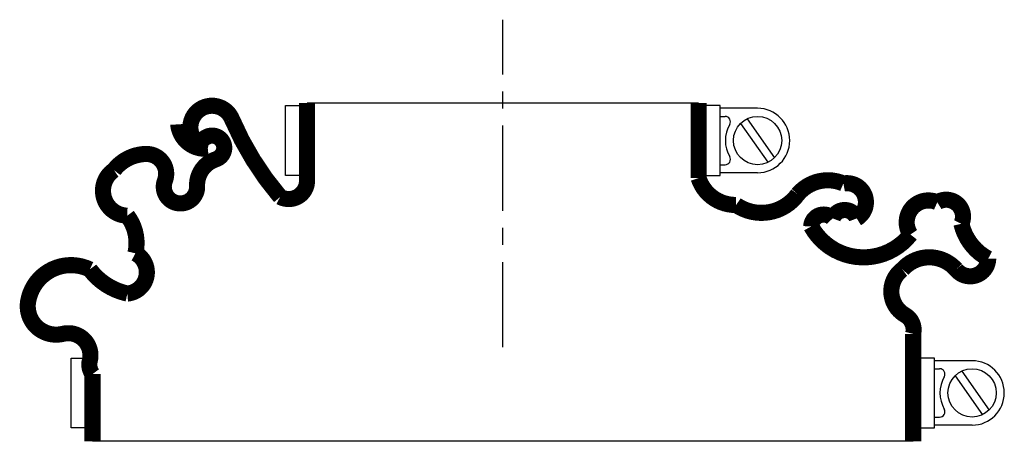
# Model space of a CAD drawing. Header units: millimetres. Extents: x -90 to 94, y -19 to 61.
import ezdxf

# ---------------------------------------------------------------- set-up
doc = ezdxf.new("R2010")
doc.units = ezdxf.units.MM
doc.header["$LTSCALE"] = 0.5
doc.header["$MEASUREMENT"] = 0
doc.linetypes.add('CENTER', pattern=[50.8, 31.75, -6.35, 6.35, -6.35])
doc.layers.get('0').update_dxf_attribs({"linetype": 'CONTINUOUS'})
doc.layers.add('Center', color=1, linetype='CENTER')

msp = doc.modelspace()

# ---------------------------------------------------------------- linework, layer by layer
for p, q in [((-40.5, 32), (-40.5, 45)), ((-40.5, 45), (-38, 45)), ((-36.5, 45.5), (36.5, 45.5)), ((40.5, 45), (38, 45)), ((40.5, 32), (40.5, 45)), ((47.5, 44.5), (40.5, 44.5)), ((40.5, 43), (41.44, 43)), ((45.57, 42.56), (50.66, 35.3)), ((44.34, 41.7), (49.43, 34.44)), ((40.5, 34), (41.44, 34)), ((-38, 32), (-40.5, 32)), ((38, 32), (40.5, 32)), ((47.5, 32.5), (40.5, 32.5)), ((-80.5, -15), (-80.5, -2)), ((-80.5, -2), (-78, -2)), ((80.5, -2), (78, -2)), ((80.5, -15), (80.5, -2)), ((87.5, -2.5), (80.5, -2.5)), ((80.5, -4), (81.44, -4)), ((84.34, -5.3), (89.43, -12.56)), ((85.57, -4.44), (90.66, -11.7)), ((80.5, -13), (81.44, -13)), ((87.5, -14.5), (80.5, -14.5)), ((-78, -15), (-80.5, -15)), ((78, -15), (80.5, -15)), ((76.5, -17.5), (-76.5, -17.5))]:
    msp.add_line(p, q)
at = {"const_width": 3, "flags": 128}
for points in [[(-36.5, 45.5), (-36.5, 31, -0.56619), (-41.5, 28, -0.075442), (-50.5, 42.5, 1.667268), (-55, 37, -0.419187), (-60.5, 41.5, 0.598056), (-55.5, 39, -1.163294), (-53.5, 35, 0.335337), (-57, 30, -1.224957), (-63, 31, 0.531721), (-66.5, 36, 0.226938), (-72.5, 33, 0.730034), (-70, 24.5, -0.223505), (-68.5, 17.5, -0.749263), (-70, 10, -0.180567), (-77, 14.5, 0.500401), (-88.5, 8.5, 0.538118), (-82, 2.5, -0.564179), (-77, -2.5, 0.223265), (-76.5, -5), (-76.5, -17.5)], [(36.5, 45.5), (36.5, 31.5, 0.328713), (43.5, 26.5, 0.408909), (55, 28.5, -0.330309), (63.5, 30.5, -0.835937), (66, 24, 0.692127), (61.5, 24, 0.660574), (57.5, 22.5, 0.537513), (76, 21, -0.75249), (81, 27, -0.748801), (85.5, 23, 0.217743), (90.5, 16.5, -0.704922), (84.5, 14.5, 0.450364), (74.5, 14.5, 0.542617), (75, 6, -0.335934), (76.5, 2.5), (76.5, -17.5)]]:
    msp.add_lwpolyline(points, format="xyb", dxfattribs=at)
for centre in [(47.5, 38.5), (87.5, -8.5)]:
    msp.add_circle(centre, 4.5)
for centre, radius, start, end in [((47.5, 38.5), 6, 270, 90), ((41.44, 42), 1, 330, 90), ((47.5, 38.5), 6, 150, 210), ((41.44, 35), 1, 270, 30), ((87.5, -8.5), 6, 270, 90), ((81.44, -5), 1, 330, 90), ((87.5, -8.5), 6, 150, 210), ((81.44, -12), 1, 270, 30)]:
    msp.add_arc(centre, radius, start, end)
at = {"layer": 'Center'}
msp.add_line((0, 0), (0, 61), dxfattribs=at)

doc.saveas('drawing.dxf')
